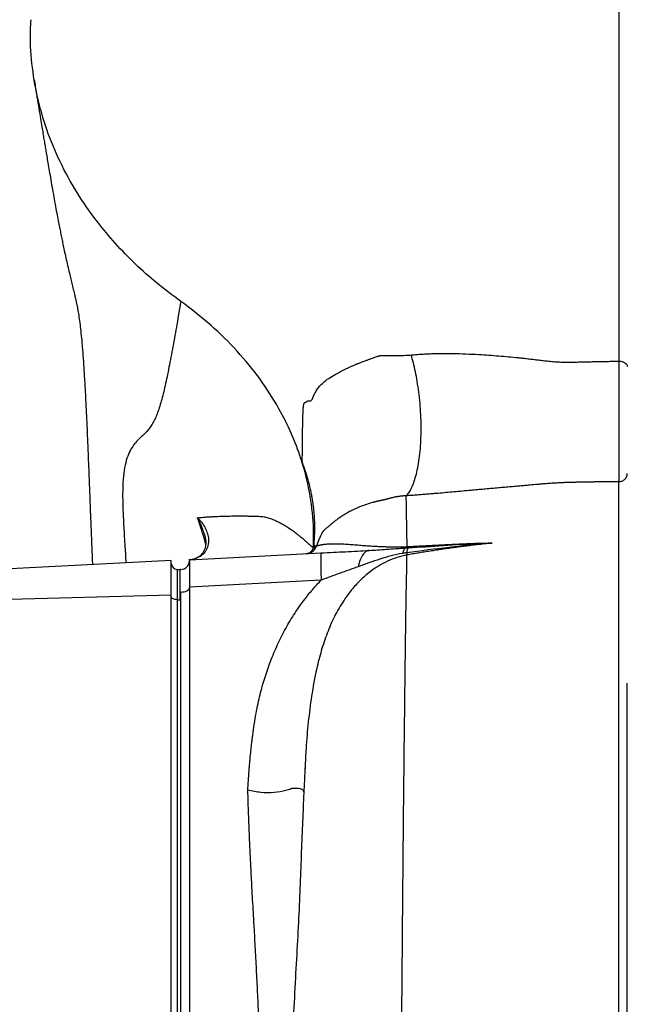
# Model space of a CAD drawing. Header units: millimetres. Extents: x 1108 to 5030, y 1860 to 4202.
# Tile 12 of 16: x 4030 to 4431, y 3139 to 3789. Entities that reach past the tile are written whole.
import ezdxf

# ---------------------------------------------------------------- set-up
doc = ezdxf.new("R2010")
doc.units = ezdxf.units.MM
doc.header["$LTSCALE"] = 2

msp = doc.modelspace()

# ---------------------------------------------------------------- linework, layer by layer
at = {"color": 7, "linetype": 'Continuous', "lineweight": 25}
for p, q in [((4223.92, 3440.47), (4223.92, 3446.7)), ((4223.72, 3441.95), (4223.7, 3441.21)), ((4223.72, 3441.95), (4223.7, 3441.28)), ((4141.92, 3432.29), (4228.88, 3436.85)), ((4129.92, 3431.94), (3945.92, 3422.29)), ((4129.92, 3408.96), (4129.92, 3431.94)), ((4142.05, 3432.3), (4141.64, 3432.26)), ((4141.92, 3432.29), (4141.92, 3414.32)), ((4133.92, 3425.98), (4133.92, 3405.98)), ((4133.92, 3425.98), (4135.92, 3425.98)), ((4136.32, 3425.98), (4135.92, 3425.98)), ((4228.88, 3418.87), (4141.92, 3414.32)), ((4141.92, 3414.32), (4141.92, 2919.95)), ((4129.92, 3408.96), (3945.92, 3404.14)), ((4129.92, 2924.96), (4129.92, 3408.96)), ((4135.92, 3405.98), (4135.92, 3411)), ((4136.32, 3411), (4135.92, 3411)), ((4136.32, 2916.95), (4136.32, 3411)), ((4133.92, 3405.98), (4133.92, 2921.98)), ((4133.92, 3405.98), (4135.92, 3405.98)), ((4218.28, 3295), (4218.26, 3294.59))]:
    msp.add_line(p, q, dxfattribs=at)
at = {"color": 7, "linetype": 'Continuous', "lineweight": 25, "flags": 128}
for points in [[(4136.32, 3411), (4137.42, 3411.06), (4138.47, 3411.22), (4139.44, 3411.48), (4140.28, 3411.82), (4140.98, 3412.25), (4141.5, 3412.73), (4141.82, 3413.26), (4141.92, 3413.8)], [(4133.92, 3405.98), (4133.14, 3406.02), (4132.39, 3406.13), (4131.7, 3406.32), (4131.1, 3406.56), (4130.6, 3406.87), (4130.23, 3407.21), (4130, 3407.59), (4129.92, 3407.98)]]:
    msp.add_lwpolyline(points, dxfattribs=at)
at = {"color": 7, "linetype": 'Continuous', "lineweight": 25}
for centre, radius, start, end in [((4133.92, 3429.98), 4, 180, 270), ((4136.32, 3431.58), 5.6, 270, 0)]:
    msp.add_arc(centre, radius, start, end, dxfattribs=at)
for points, knots in [([(4425.48, 3563.48), (4425.49, 3582.41), (4425.49, 3601.97), (4425.5, 3632.21), (4425.51, 3642.45), (4425.51, 3658.03), (4425.51, 3663.27), (4425.52, 3673.8), (4425.52, 3679.09), (4425.53, 3705.67), (4425.53, 3727.34), (4425.55, 3771.28), (4425.56, 3793.55), (4425.57, 3827.27), (4425.57, 3838.56), (4425.57, 3861.23), (4425.58, 3872.6), (4425.58, 3895.43), (4425.58, 3906.88), (4425.59, 3929.89), (4425.59, 3941.43), (4425.59, 3976.19), (4425.6, 3999.54), (4425.6, 4029.05), (4425.6, 4034.97), (4425.6, 4046.84), (4425.6, 4052.79), (4425.6, 4070.69), (4425.61, 4082.69), (4425.61, 4094.74)], [0, 0, 0, 0, 0.125, 0.125, 0.1875, 0.1875, 0.21875, 0.21875, 0.25, 0.25, 0.375, 0.375, 0.5, 0.5, 0.5625, 0.5625, 0.625, 0.625, 0.6875, 0.6875, 0.75, 0.75, 0.875, 0.875, 0.90625, 0.90625, 0.9375, 0.9375, 1, 1, 1, 1]), ([(4136.22, 3602.94), (4130.93, 3606.89), (4120.4, 3614.76), (4106.06, 3627.61), (4092.95, 3641.06), (4079.88, 3656.69), (4067.38, 3674.67), (4056.16, 3695.14), (4047.43, 3716.3), (4041.19, 3738.01), (4037.66, 3760.11), (4036.58, 3777.19), (4037.24, 3786.81), (4037.4, 3789)], [0, 0, 0, 0, 0.082738, 0.164714, 0.246073, 0.326948, 0.434207, 0.541049, 0.647689, 0.754329, 0.86117, 0.968429, 1, 1, 1, 1]), ([(4039.44, 3749.43), (4039.94, 3746.34), (4040.89, 3740.53), (4042.2, 3732.43), (4043.33, 3725.54), (4044.26, 3719.83), (4045.04, 3715.1), (4045.71, 3711.06), (4046.32, 3707.43), (4046.93, 3703.76), (4047.59, 3699.85), (4048.34, 3695.41), (4049.21, 3690.33), (4050.21, 3684.52), (4051.28, 3678.41), (4052.39, 3672.12), (4053.51, 3665.9), (4054.56, 3660.27), (4055.51, 3655.31), (4056.33, 3651.11), (4057.1, 3647.26), (4057.86, 3643.53), (4058.69, 3639.58), (4059.62, 3635.23), (4060.69, 3630.39), (4061.84, 3625.3), (4062.91, 3620.69), (4063.91, 3616.48), (4064.82, 3612.72), (4065.66, 3609.3), (4066.42, 3606.11), (4067.13, 3603.03), (4067.83, 3599.72), (4068.51, 3596.12), (4069.2, 3591.64), (4069.87, 3586.48), (4070.5, 3580.61), (4071.15, 3573.55), (4071.81, 3564.96), (4072.48, 3554.88), (4073.09, 3544.38), (4073.6, 3534.66), (4074.05, 3525.37), (4074.44, 3516.65), (4074.83, 3507.53), (4075.18, 3498.52), (4075.51, 3489.98), (4075.81, 3482.16), (4076.11, 3474.38), (4076.44, 3465.92), (4076.83, 3456.14), (4077.27, 3445.04), (4077.64, 3435.93), (4077.86, 3430.48), (4077.91, 3429.21)], [0, 0, 0, 0, 0.026625, 0.049901, 0.0698, 0.086291, 0.099697, 0.111034, 0.121799, 0.131756, 0.143222, 0.156219, 0.171456, 0.189056, 0.209042, 0.229359, 0.248624, 0.265928, 0.280902, 0.29312, 0.303886, 0.315017, 0.326561, 0.339635, 0.354547, 0.371424, 0.387487, 0.401629, 0.419048, 0.437792, 0.458964, 0.482611, 0.508724, 0.541012, 0.572644, 0.602578, 0.630801, 0.657373, 0.688426, 0.717973, 0.74654, 0.774252, 0.795021, 0.815985, 0.837422, 0.858925, 0.877719, 0.893972, 0.908733, 0.926041, 0.945825, 0.968014, 0.992546, 1, 1, 1, 1]), ([(4136.22, 3602.94), (4135.36, 3597.88), (4133.63, 3587.78), (4131.04, 3573.1), (4128.46, 3559.4), (4125.9, 3547.14), (4123.37, 3536.81), (4120.64, 3528.38), (4117.48, 3521.66), (4114.17, 3517.32), (4110.99, 3514.3), (4108.33, 3511.82), (4105.72, 3508.99), (4103.27, 3505.48), (4101.12, 3500.95), (4099.43, 3495.15), (4098.28, 3487.88), (4097.78, 3478.89), (4097.9, 3468.08), (4098.44, 3455.8), (4099.22, 3443.28), (4099.76, 3434.42), (4100.01, 3430.37)], [0, 0, 0, 0, 0.072607, 0.144759, 0.216026, 0.28604, 0.354634, 0.422276, 0.489609, 0.557259, 0.597156, 0.636961, 0.676443, 0.715409, 0.753743, 0.791452, 0.826598, 0.861685, 0.897104, 0.933012, 0.969371, 1, 1, 1, 1]), ([(4215.55, 3499.08), (4211.87, 3510.41), (4207, 3521.46), (4193.55, 3545.43), (4184.33, 3558.14), (4162.65, 3581.89), (4150.19, 3592.94), (4136.22, 3602.94)], [0.2997658, 0.2997658, 0.2997658, 0.2997658, 0.5, 0.5, 0.75, 0.75, 1, 1, 1, 1]), ([(4216.44, 3496.58), (4216.44, 3497.36), (4216.44, 3498.95), (4216.45, 3501.34), (4216.46, 3503.76), (4216.47, 3506.21), (4216.5, 3508.7), (4216.52, 3511.22), (4216.56, 3513.78), (4216.6, 3516.37), (4216.65, 3518.82), (4216.7, 3521.13), (4216.75, 3523.3), (4216.8, 3525.5), (4216.87, 3527.73), (4216.92, 3529.54), (4216.97, 3530.88), (4217.01, 3531.71), (4217.06, 3532.48), (4217.13, 3533.17), (4217.2, 3533.79), (4217.29, 3534.35), (4217.39, 3534.83), (4217.5, 3535.24), (4217.62, 3535.58), (4217.75, 3535.86), (4217.91, 3536.08), (4218.13, 3536.25), (4218.42, 3536.39), (4218.7, 3536.46), (4218.9, 3536.52), (4219.01, 3536.57), (4219.14, 3536.64), (4219.28, 3536.74), (4219.43, 3536.85), (4219.61, 3536.99), (4219.76, 3537.12), (4219.9, 3537.23), (4220.04, 3537.29), (4220.19, 3537.34), (4220.36, 3537.37), (4220.55, 3537.38), (4220.76, 3537.38), (4221.01, 3537.35), (4221.28, 3537.32), (4221.56, 3537.33), (4221.8, 3537.35), (4222.02, 3537.39), (4222.2, 3537.46), (4222.4, 3537.58), (4222.6, 3537.77), (4222.82, 3538.06), (4223, 3538.41), (4223.15, 3538.77), (4223.3, 3539.13), (4223.45, 3539.5), (4223.58, 3539.86), (4223.72, 3540.23), (4223.88, 3540.61), (4224.08, 3541.04), (4224.32, 3541.52), (4224.59, 3542.05), (4225.03, 3542.87), (4225.64, 3543.93), (4226.46, 3545.16), (4227.34, 3546.33), (4228.81, 3548.06), (4231.17, 3550.27), (4234.84, 3552.89), (4238.71, 3555.15), (4242.52, 3557.13), (4245.07, 3558.36), (4246.8, 3559.17), (4247.6, 3559.54), (4248.44, 3559.93), (4249.31, 3560.32), (4250.21, 3560.73), (4251.14, 3561.15), (4251.87, 3561.49), (4252.43, 3561.73), (4252.85, 3561.88), (4253.38, 3562.07), (4254.04, 3562.3), (4254.91, 3562.6), (4256.02, 3562.99), (4257.5, 3563.56), (4259.19, 3564.22), (4260.98, 3564.89), (4262.63, 3565.51), (4264.16, 3566.05), (4265.56, 3566.51), (4266.55, 3566.81), (4267.17, 3566.98), (4267.46, 3567.06), (4267.75, 3567.14), (4267.98, 3567.21), (4268.18, 3567.25), (4268.37, 3567.26), (4268.61, 3567.28), (4268.91, 3567.28), (4269.33, 3567.29), (4269.87, 3567.29), (4270.59, 3567.3), (4271.55, 3567.31), (4272.46, 3567.33), (4273.31, 3567.33), (4274.06, 3567.33), (4275.08, 3567.31), (4276.54, 3567.29), (4278.31, 3567.26), (4280.37, 3567.26), (4282.42, 3567.3), (4284.47, 3567.37), (4286.42, 3567.48), (4287.68, 3567.58), (4288.29, 3567.64)], [0, 0, 0, 0, 0.018278, 0.036891, 0.05584, 0.075127, 0.094753, 0.11472, 0.135027, 0.155677, 0.17667, 0.193745, 0.211118, 0.228791, 0.246762, 0.265034, 0.272382, 0.279325, 0.285868, 0.292018, 0.29778, 0.303164, 0.308179, 0.312836, 0.317151, 0.321143, 0.324835, 0.329393, 0.335107, 0.341998, 0.343715, 0.345753, 0.348117, 0.350805, 0.353821, 0.357165, 0.360837, 0.362961, 0.365234, 0.367666, 0.370262, 0.373026, 0.375964, 0.379076, 0.383078, 0.386756, 0.390117, 0.393165, 0.39591, 0.398362, 0.402481, 0.406763, 0.411239, 0.415224, 0.419196, 0.423155, 0.427103, 0.430657, 0.434887, 0.439796, 0.445386, 0.451658, 0.458613, 0.474452, 0.490132, 0.505667, 0.521074, 0.562298, 0.60677, 0.65475, 0.685672, 0.717453, 0.724231, 0.7312, 0.738361, 0.745715, 0.753264, 0.761008, 0.768949, 0.771306, 0.774535, 0.77864, 0.783623, 0.789487, 0.79827, 0.808736, 0.8229, 0.835916, 0.847778, 0.858486, 0.868038, 0.876434, 0.878331, 0.880224, 0.882114, 0.884001, 0.884779, 0.88588, 0.88731, 0.889071, 0.891166, 0.894637, 0.898387, 0.9038, 0.911243, 0.914064, 0.918348, 0.924095, 0.931303, 0.943207, 0.954169, 0.96646, 0.978192, 0.98937, 1, 1, 1, 1]), ([(4285.01, 3474.55), (4286.15, 3475.71), (4287.29, 3477.33), (4289.45, 3481.68), (4290.47, 3484.41), (4292.26, 3490.96), (4293.02, 3494.8), (4293.89, 3501.21), (4294.14, 3503.45), (4294.52, 3508.11), (4294.66, 3510.52), (4294.84, 3515.46), (4294.87, 3517.98), (4294.83, 3523.06), (4294.75, 3525.62), (4294.38, 3533.28), (4293.93, 3538.33), (4292.7, 3547.9), (4291.94, 3552.41), (4290.22, 3560.64), (4289.27, 3564.35), (4288.29, 3567.64)], [0, 0, 0, 0, 0.125, 0.125, 0.25, 0.25, 0.375, 0.375, 0.4375, 0.4375, 0.5, 0.5, 0.5625, 0.5625, 0.625, 0.625, 0.75, 0.75, 0.875, 0.875, 1, 1, 1, 1]), ([(4288.29, 3567.64), (4288.87, 3567.69), (4290.02, 3567.79), (4291.77, 3567.93), (4293.53, 3568.05), (4295.31, 3568.17), (4297.11, 3568.27), (4298.92, 3568.35), (4300.75, 3568.43), (4302.6, 3568.49), (4304.46, 3568.53), (4306.34, 3568.57), (4308.23, 3568.59), (4310.14, 3568.6), (4312.07, 3568.6), (4314.02, 3568.59), (4318.07, 3568.53), (4324.39, 3568.35), (4332.28, 3567.95), (4339.59, 3567.48), (4346.12, 3567.01), (4352.51, 3566.47), (4357.66, 3565.99), (4361.68, 3565.56), (4364.69, 3565.22), (4367.79, 3564.84), (4370.89, 3564.45), (4373.91, 3564.09), (4376.62, 3563.76), (4379, 3563.5), (4381.07, 3563.3), (4383.11, 3563.14), (4385.13, 3563.01), (4387.14, 3562.92), (4389.13, 3562.85), (4391.1, 3562.82), (4393.05, 3562.82), (4394.97, 3562.86), (4396.86, 3562.91), (4398.73, 3562.96), (4400.58, 3563), (4402.43, 3563.05), (4404.27, 3563.09), (4406.09, 3563.13), (4407.91, 3563.17), (4409.71, 3563.21), (4411.5, 3563.25), (4413.29, 3563.28), (4415.06, 3563.32), (4416.82, 3563.35), (4418.57, 3563.38), (4420.32, 3563.41), (4422.05, 3563.43), (4423.77, 3563.46), (4424.91, 3563.47), (4425.48, 3563.48)], [0, 0, 0, 0, 0.013161, 0.026402, 0.039724, 0.05313, 0.06662, 0.080197, 0.093862, 0.107617, 0.121463, 0.135402, 0.149436, 0.163565, 0.177792, 0.192117, 0.206543, 0.267286, 0.330831, 0.379276, 0.426669, 0.473027, 0.518365, 0.538496, 0.560353, 0.583941, 0.60584, 0.627739, 0.649638, 0.664675, 0.679564, 0.694308, 0.708914, 0.723384, 0.737724, 0.751938, 0.766031, 0.780008, 0.793586, 0.807085, 0.820504, 0.833842, 0.847101, 0.86028, 0.873379, 0.886399, 0.899339, 0.912199, 0.92498, 0.937681, 0.950303, 0.962846, 0.97531, 0.987694, 1, 1, 1, 1]), ([(4425.43, 3483.9), (4425.44, 3483.96), (4425.44, 3484.03), (4425.44, 3484.17), (4425.44, 3484.38), (4425.45, 3484.61), (4425.45, 3485.1), (4425.46, 3485.45), (4425.47, 3486.59), (4425.48, 3487.47), (4425.5, 3489.47), (4425.5, 3490.59), (4425.52, 3493.02), (4425.52, 3494.33), (4425.54, 3497.15), (4425.54, 3498.65), (4425.55, 3501.05), (4425.55, 3501.87), (4425.56, 3503.55), (4425.56, 3504.4), (4425.57, 3507.01), (4425.57, 3508.81), (4425.57, 3511.6), (4425.58, 3512.55), (4425.58, 3514.47), (4425.58, 3515.45), (4425.58, 3520.4), (4425.58, 3524.45), (4425.58, 3529.61), (4425.58, 3530.65), (4425.57, 3532.74), (4425.57, 3533.78), (4425.57, 3536.89), (4425.56, 3538.94), (4425.55, 3543), (4425.55, 3545.01), (4425.54, 3547.99), (4425.54, 3548.98), (4425.53, 3550.94), (4425.53, 3551.9), (4425.52, 3554.74), (4425.51, 3556.57), (4425.5, 3559.24), (4425.5, 3560.11), (4425.49, 3561.4), (4425.49, 3562.03), (4425.48, 3562.66), (4425.48, 3563.07), (4425.48, 3563.28), (4425.48, 3563.48)], [0, 0, 0, 0, 0.007813, 0.007813, 0.015625, 0.03125, 0.03125, 0.0625, 0.0625, 0.125, 0.125, 0.1875, 0.1875, 0.25, 0.25, 0.3125, 0.3125, 0.34375, 0.34375, 0.375, 0.375, 0.4375, 0.4375, 0.46875, 0.46875, 0.5, 0.5, 0.625, 0.625, 0.65625, 0.65625, 0.6875, 0.6875, 0.75, 0.75, 0.8125, 0.8125, 0.84375, 0.84375, 0.875, 0.875, 0.9375, 0.9375, 0.96875, 0.96875, 0.984375, 0.992188, 0.992188, 1, 1, 1, 1]), ([(4425.48, 3563.48), (4426.2, 3563.47), (4426.92, 3563.37), (4428.23, 3563), (4428.84, 3562.74), (4429.84, 3562.1), (4430.24, 3561.72), (4430.78, 3560.88), (4430.92, 3560.43), (4430.92, 3559.99)], [0, 0, 0, 0, 0.25, 0.25, 0.5, 0.5, 0.75, 0.75, 1, 1, 1, 1]), ([(4215.55, 3499.08), (4215.64, 3498.8), (4215.83, 3498.24), (4216.13, 3497.41), (4216.34, 3496.85), (4216.44, 3496.58)], [0, 0, 0, 0, 0.33404, 0.667347, 1, 1, 1, 1]), ([(4223.92, 3446.7), (4223.92, 3461.57), (4221.93, 3476.27), (4217.31, 3493.43), (4216.47, 3496.26), (4215.55, 3499.08)], [0, 0, 0, 0, 0.25, 0.25, 0.2997658, 0.2997658, 0.2997658, 0.2997658]), ([(4224.07, 3441.79), (4224.12, 3442.32), (4224.23, 3443.39), (4224.35, 3444.99), (4224.46, 3446.58), (4224.54, 3448.18), (4224.6, 3449.77), (4224.64, 3451.36), (4224.66, 3452.95), (4224.66, 3454.54), (4224.64, 3456.12), (4224.59, 3457.7), (4224.52, 3459.28), (4224.43, 3460.86), (4224.32, 3462.44), (4224.19, 3464.01), (4224.04, 3465.58), (4223.86, 3467.15), (4223.67, 3468.72), (4223.45, 3470.29), (4223.21, 3471.85), (4222.95, 3473.41), (4222.67, 3474.97), (4222.36, 3476.53), (4222.04, 3478.08), (4221.69, 3479.63), (4221.32, 3481.19), (4220.93, 3482.73), (4220.52, 3484.28), (4220.08, 3485.83), (4219.63, 3487.37), (4219.15, 3488.91), (4218.65, 3490.45), (4218.13, 3491.98), (4217.59, 3493.52), (4217.03, 3495.05), (4216.64, 3496.07), (4216.44, 3496.58)], [0, 0, 0, 0, 0.0289481, 0.0578381, 0.086673, 0.1154561, 0.1441906, 0.1728798, 0.2015269, 0.2301351, 0.2587078, 0.2872482, 0.3157596, 0.3442453, 0.3727087, 0.401153, 0.4295816, 0.4579979, 0.4864052, 0.5148068, 0.5432061, 0.5716064, 0.6000111, 0.6284235, 0.6568469, 0.6852848, 0.7137404, 0.7422171, 0.7707182, 0.7992469, 0.8278067, 0.8564008, 0.8850324, 0.913705, 0.9424216, 0.9711855, 1, 1, 1, 1]), ([(4425.43, 3483.9), (4426.16, 3483.91), (4426.88, 3484.06), (4428.21, 3484.62), (4428.82, 3485.02), (4429.83, 3486.02), (4430.24, 3486.62), (4430.78, 3487.92), (4430.92, 3488.62), (4430.92, 3489.32)], [0, 0, 0, 0, 0.25, 0.25, 0.5, 0.5, 0.75, 0.75, 1, 1, 1, 1]), ([(4425.43, 3483.9), (4424.43, 3483.89), (4422.41, 3483.87), (4419.37, 3483.84), (4416.31, 3483.8), (4413.22, 3483.76), (4410.11, 3483.72), (4406.98, 3483.67), (4403.83, 3483.62), (4400.66, 3483.56), (4397.47, 3483.49), (4394.82, 3483.44), (4392.71, 3483.39), (4391.14, 3483.34), (4389.55, 3483.28), (4387.92, 3483.21), (4386.27, 3483.13), (4384.6, 3483.04), (4382.89, 3482.94), (4381.16, 3482.84), (4379.4, 3482.72), (4377.62, 3482.59), (4376.02, 3482.46), (4373.99, 3482.29), (4370.89, 3482.03), (4367.06, 3481.69), (4363.24, 3481.34), (4360.15, 3481.06), (4356.8, 3480.76), (4353.1, 3480.44), (4348.94, 3480.07), (4344.77, 3479.69), (4340.56, 3479.31), (4336.32, 3478.93), (4332.06, 3478.55), (4327.32, 3478.11), (4322.16, 3477.64), (4316.65, 3477.14), (4311.31, 3476.67), (4306.68, 3476.26), (4302.7, 3475.93), (4299.27, 3475.65), (4295.79, 3475.37), (4292.25, 3475.09), (4288.64, 3474.82), (4286.23, 3474.64), (4285.01, 3474.55)], [0, 0, 0, 0, 0.021281, 0.042727, 0.064338, 0.086116, 0.108059, 0.130171, 0.15245, 0.174899, 0.197516, 0.220304, 0.231213, 0.242299, 0.253568, 0.265021, 0.276662, 0.288492, 0.300515, 0.312733, 0.325148, 0.337762, 0.350577, 0.358978, 0.380908, 0.416365, 0.440178, 0.462074, 0.482056, 0.511214, 0.540573, 0.570138, 0.599915, 0.629909, 0.660127, 0.690573, 0.730918, 0.770201, 0.808446, 0.845679, 0.870001, 0.894869, 0.920293, 0.946284, 0.97285, 1, 1, 1, 1]), ([(4425.43, 1987.76), (4425.44, 1992.43), (4425.44, 1997.09), (4425.44, 2003.94), (4425.44, 2005.36), (4425.44, 2008.33), (4425.44, 2009.88), (4425.44, 2013.1), (4425.44, 2014.78), (4425.44, 2018.25), (4425.44, 2020.04), (4425.44, 2025.58), (4425.44, 2029.47), (4425.44, 2037.61), (4425.44, 2041.85), (4425.44, 2055.12), (4425.44, 2064.68), (4425.44, 2085.33), (4425.44, 2096.42), (4425.44, 2114.17), (4425.44, 2120.28), (4425.44, 2129.74), (4425.44, 2132.94), (4425.44, 2139.44), (4425.44, 2142.73), (4425.43, 2159.36), (4425.43, 2173.28), (4425.43, 2202.33), (4425.44, 2217.45), (4425.44, 2248.93), (4425.44, 2265.28), (4425.44, 2299.21), (4425.44, 2316.79), (4425.44, 2339.57), (4425.44, 2344.17), (4425.44, 2353.42), (4425.44, 2358.08), (4425.44, 2372.11), (4425.44, 2381.56), (4425.44, 2410.18), (4425.44, 2429.63), (4425.44, 2469.29), (4425.43, 2489.49), (4425.43, 2530.65), (4425.43, 2551.61), (4425.44, 2583.65), (4425.44, 2594.43), (4425.44, 2616.18), (4425.44, 2627.07), (4425.43, 2659.79), (4425.43, 2681.67), (4425.43, 2725.56), (4425.43, 2747.57), (4425.43, 2791.71), (4425.43, 2813.85), (4425.43, 2847.16), (4425.43, 2858.28), (4425.43, 2874.99), (4425.43, 2880.55), (4425.43, 2891.63), (4425.43, 2897.15), (4425.43, 2924.68), (4425.43, 2946.43), (4425.43, 2989.35), (4425.43, 3010.51), (4425.43, 3052.24), (4425.43, 3072.82), (4425.43, 3098.17), (4425.43, 3103.22), (4425.43, 3113.28), (4425.43, 3118.3), (4425.43, 3133.23), (4425.43, 3143.03), (4425.43, 3162.32), (4425.43, 3171.81), (4425.43, 3190.46), (4425.43, 3199.63), (4425.43, 3217.64), (4425.43, 3226.49), (4425.43, 3243.96), (4425.43, 3252.57), (4425.43, 3269.54), (4425.43, 3277.88), (4425.43, 3294.23), (4425.43, 3302.24), (4425.43, 3312.03), (4425.43, 3313.98), (4425.43, 3317.85), (4425.43, 3319.76), (4425.43, 3325.47), (4425.43, 3329.22), (4425.43, 3340.28), (4425.43, 3347.42), (4425.43, 3361.22), (4425.43, 3367.87), (4425.43, 3380.65), (4425.43, 3386.79), (4425.43, 3398.54), (4425.43, 3404.15), (4425.43, 3412.14), (4425.43, 3414.73), (4425.43, 3419.75), (4425.43, 3422.18), (4425.43, 3426.86), (4425.43, 3429.11), (4425.43, 3433.44), (4425.43, 3435.53), (4425.43, 3441.57), (4425.43, 3445.31), (4425.43, 3452.29), (4425.43, 3455.54), (4425.43, 3461.67), (4425.43, 3464.55), (4425.43, 3470.14), (4425.43, 3472.85), (4425.43, 3478.32), (4425.43, 3481.09), (4425.43, 3483.9)], [0, 0, 0, 0, 0.03125, 0.03125, 0.039063, 0.039063, 0.046875, 0.046875, 0.054688, 0.054688, 0.0625, 0.0625, 0.078125, 0.078125, 0.09375, 0.09375, 0.125, 0.125, 0.15625, 0.15625, 0.171875, 0.171875, 0.179688, 0.179688, 0.1875, 0.1875, 0.21875, 0.21875, 0.25, 0.25, 0.28125, 0.28125, 0.3125, 0.3125, 0.320313, 0.320313, 0.328125, 0.328125, 0.34375, 0.34375, 0.375, 0.375, 0.40625, 0.40625, 0.4375, 0.4375, 0.453125, 0.453125, 0.46875, 0.46875, 0.5, 0.5, 0.53125, 0.53125, 0.5625, 0.5625, 0.578125, 0.578125, 0.585938, 0.585938, 0.59375, 0.59375, 0.625, 0.625, 0.65625, 0.65625, 0.6875, 0.6875, 0.695313, 0.695313, 0.703125, 0.703125, 0.71875, 0.71875, 0.734375, 0.734375, 0.75, 0.75, 0.765625, 0.765625, 0.78125, 0.78125, 0.796875, 0.796875, 0.8125, 0.8125, 0.816406, 0.816406, 0.820313, 0.820313, 0.828125, 0.828125, 0.84375, 0.84375, 0.859375, 0.859375, 0.875, 0.875, 0.890625, 0.890625, 0.898438, 0.898438, 0.90625, 0.90625, 0.914063, 0.914063, 0.921875, 0.921875, 0.9375, 0.9375, 0.953125, 0.953125, 0.96875, 0.96875, 0.984375, 0.984375, 1, 1, 1, 1]), ([(4285.01, 3474.55), (4284.84, 3474.55), (4284.48, 3474.54), (4283.93, 3474.52), (4283.36, 3474.49), (4282.77, 3474.44), (4282.17, 3474.39), (4281.55, 3474.33), (4280.91, 3474.25), (4280.25, 3474.16), (4279.57, 3474.06), (4278.88, 3473.94), (4278.17, 3473.81), (4277.43, 3473.66), (4276.69, 3473.5), (4276.02, 3473.35), (4275.44, 3473.21), (4274.97, 3473.09), (4274.53, 3472.98), (4274.12, 3472.87), (4273.74, 3472.77), (4273.39, 3472.68), (4273.07, 3472.59), (4272.78, 3472.51), (4272.51, 3472.43), (4272.28, 3472.37), (4272.07, 3472.31), (4271.9, 3472.26), (4271.75, 3472.21), (4271.64, 3472.18), (4271.55, 3472.15), (4271.49, 3472.14), (4271.44, 3472.12), (4271.4, 3472.11), (4271.34, 3472.1), (4271.28, 3472.09), (4271.22, 3472.07), (4271.16, 3472.06), (4271.1, 3472.05), (4271.04, 3472.03), (4270.97, 3472.02), (4270.91, 3472.01), (4270.85, 3471.99), (4270.78, 3471.98), (4270.72, 3471.97), (4270.66, 3471.95), (4270.59, 3471.94), (4270.53, 3471.92), (4270.46, 3471.91), (4270.39, 3471.9), (4270.33, 3471.88), (4270.26, 3471.87), (4270.19, 3471.85), (4270.12, 3471.84), (4270.05, 3471.82), (4269.99, 3471.81), (4269.92, 3471.79), (4269.85, 3471.78), (4269.78, 3471.76), (4269.7, 3471.75), (4269.63, 3471.73), (4269.56, 3471.72), (4269.49, 3471.7), (4269.41, 3471.69), (4269.34, 3471.67), (4269.27, 3471.65), (4269.19, 3471.64), (4269.12, 3471.62), (4269.04, 3471.61), (4268.97, 3471.59), (4268.89, 3471.57), (4268.81, 3471.56), (4268.74, 3471.54), (4268.66, 3471.52), (4268.58, 3471.51), (4268.5, 3471.49), (4268.42, 3471.47), (4268.34, 3471.45), (4268.26, 3471.44), (4268.18, 3471.42), (4268.1, 3471.4), (4268.02, 3471.38), (4267.94, 3471.37), (4267.85, 3471.35), (4267.77, 3471.33), (4267.69, 3471.31), (4267.6, 3471.29), (4267.52, 3471.27), (4267.43, 3471.25), (4267.35, 3471.24), (4267.26, 3471.22), (4267.18, 3471.2), (4267.09, 3471.18), (4267, 3471.16), (4266.91, 3471.14), (4266.83, 3471.12), (4266.74, 3471.1), (4266.65, 3471.08), (4266.56, 3471.06), (4266.47, 3471.04), (4266.38, 3471.02), (4266.29, 3470.99), (4266.2, 3470.97), (4266.1, 3470.95), (4266.01, 3470.93), (4265.92, 3470.91), (4265.83, 3470.89), (4265.73, 3470.86), (4265.64, 3470.84), (4265.54, 3470.82), (4265.45, 3470.8), (4265.35, 3470.77), (4265.26, 3470.75), (4265.16, 3470.73), (4265.06, 3470.7), (4264.97, 3470.68), (4264.87, 3470.65), (4264.77, 3470.63), (4264.67, 3470.61), (4264.57, 3470.58), (4264.47, 3470.56), (4264.37, 3470.53), (4264.27, 3470.51), (4264.17, 3470.48), (4264.07, 3470.45), (4263.97, 3470.43), (4263.86, 3470.4), (4263.76, 3470.38), (4263.66, 3470.35), (4263.55, 3470.32), (4263.45, 3470.29), (4263.34, 3470.27), (4263.24, 3470.24), (4263.13, 3470.21), (4263.03, 3470.18), (4261.58, 3469.79), (4258.87, 3468.97), (4255.1, 3467.6), (4251.61, 3466.1), (4248.4, 3464.54), (4245.48, 3462.93), (4242.85, 3461.33), (4240.49, 3459.75), (4238.41, 3458.23), (4236.79, 3456.95), (4235.52, 3455.91), (4234.53, 3455.08), (4233.62, 3454.29), (4232.79, 3453.56), (4232.04, 3452.89), (4231.34, 3452.27), (4230.87, 3451.87), (4230.57, 3451.6), (4230.42, 3451.45), (4230.28, 3451.3), (4230.14, 3451.13), (4230.01, 3450.96), (4229.88, 3450.79), (4229.76, 3450.6), (4229.59, 3450.33), (4229.34, 3449.87), (4228.98, 3449.15), (4228.66, 3448.46), (4228.4, 3447.9), (4228.25, 3447.56), (4228.11, 3447.25), (4227.98, 3446.97), (4227.86, 3446.72), (4227.76, 3446.51), (4227.67, 3446.32), (4227.58, 3446.14), (4227.49, 3445.95), (4227.41, 3445.76), (4227.32, 3445.57), (4227.24, 3445.37), (4227.16, 3445.18), (4227.08, 3444.99), (4227, 3444.79), (4226.9, 3444.54), (4226.79, 3444.24), (4226.67, 3443.91), (4226.56, 3443.61), (4226.47, 3443.35), (4226.39, 3443.13), (4226.32, 3442.95), (4226.24, 3442.72), (4226.14, 3442.45), (4226.02, 3442.16), (4225.92, 3441.9), (4225.82, 3441.69), (4225.75, 3441.55), (4225.72, 3441.49), (4225.71, 3441.47)], [0, 0, 0, 0, 0.00538, 0.010856, 0.016437, 0.022129, 0.027938, 0.033871, 0.039935, 0.046135, 0.052476, 0.058965, 0.065606, 0.072404, 0.079364, 0.086489, 0.091109, 0.095469, 0.099568, 0.103403, 0.106972, 0.110273, 0.113304, 0.116063, 0.11855, 0.120762, 0.122699, 0.124359, 0.125742, 0.126847, 0.127673, 0.128221, 0.128491, 0.129095, 0.129706, 0.130324, 0.130948, 0.131578, 0.132216, 0.132859, 0.13351, 0.134167, 0.13483, 0.135501, 0.136178, 0.136861, 0.137552, 0.138249, 0.138953, 0.139663, 0.140381, 0.141105, 0.141836, 0.142573, 0.143318, 0.144069, 0.144827, 0.145592, 0.146364, 0.147143, 0.147929, 0.148721, 0.14952, 0.150327, 0.15114, 0.15196, 0.152787, 0.153621, 0.154462, 0.155311, 0.156166, 0.157028, 0.157897, 0.158773, 0.159656, 0.160546, 0.161443, 0.162347, 0.163259, 0.164177, 0.165103, 0.166035, 0.166975, 0.167922, 0.168876, 0.169837, 0.170805, 0.17178, 0.172763, 0.173753, 0.174749, 0.175753, 0.176765, 0.177783, 0.178809, 0.179842, 0.180882, 0.181929, 0.182984, 0.184046, 0.185115, 0.186191, 0.187275, 0.188366, 0.189464, 0.19057, 0.191683, 0.192803, 0.193931, 0.195065, 0.196208, 0.197357, 0.198514, 0.199679, 0.20085, 0.202029, 0.203216, 0.20441, 0.205611, 0.20682, 0.208036, 0.20926, 0.210491, 0.211729, 0.212975, 0.214228, 0.215489, 0.216758, 0.218034, 0.219317, 0.220608, 0.221906, 0.223212, 0.224526, 0.225847, 0.227175, 0.278813, 0.329661, 0.379545, 0.428328, 0.475907, 0.522212, 0.567201, 0.610846, 0.653135, 0.68011, 0.70682, 0.733279, 0.759503, 0.785507, 0.811311, 0.836936, 0.843424, 0.849406, 0.854889, 0.859883, 0.864399, 0.868453, 0.872067, 0.875269, 0.881823, 0.890372, 0.900987, 0.905171, 0.909101, 0.912785, 0.916235, 0.919462, 0.922484, 0.925318, 0.928393, 0.931353, 0.934202, 0.936943, 0.939578, 0.942111, 0.944548, 0.946892, 0.949148, 0.953386, 0.957223, 0.960664, 0.963711, 0.966368, 0.96864, 0.970532, 0.975541, 0.980701, 0.986075, 0.991719, 0.99768, 1, 1, 1, 1]), ([(4285.54, 3441), (4285.55, 3450.86), (4285.25, 3460.89), (4285.06, 3471.59), (4285.01, 3474.55)], [0.84918939, 0.84918939, 0.84918939, 0.84918939, 0.89727056, 0.91528082, 0.91528082, 0.91528082, 0.91528082]), ([(4147.31, 3460.11), (4147.34, 3460.1), (4147.37, 3460.06), (4147.43, 3460), (4147.46, 3459.97), (4147.56, 3459.87), (4147.62, 3459.81), (4147.81, 3459.61), (4147.94, 3459.48), (4148.31, 3459.07), (4148.55, 3458.8), (4149.25, 3457.98), (4149.7, 3457.43), (4150.96, 3455.73), (4151.7, 3454.55), (4152.94, 3452.14), (4153.45, 3450.9), (4154.01, 3449), (4154.17, 3448.36), (4154.4, 3447.06), (4154.48, 3446.4), (4154.59, 3444.41), (4154.49, 3443.07), (4153.99, 3441.05), (4153.76, 3440.37), (4153.17, 3439.04), (4152.81, 3438.39), (4151.9, 3437.1), (4151.36, 3436.47), (4150.07, 3435.28), (4149.32, 3434.73), (4147.57, 3433.72), (4146.57, 3433.29), (4144.94, 3432.79), (4144.37, 3432.65), (4143.18, 3432.43), (4142.56, 3432.35), (4141.92, 3432.3)], [0, 0, 0, 0, 0.003906, 0.003906, 0.007812, 0.007812, 0.015625, 0.015625, 0.03125, 0.03125, 0.0625, 0.0625, 0.125, 0.125, 0.25, 0.25, 0.375, 0.375, 0.4375, 0.4375, 0.5, 0.5, 0.625, 0.625, 0.6875, 0.6875, 0.75, 0.75, 0.8125, 0.8125, 0.875, 0.875, 0.9375, 0.9375, 0.96875, 0.96875, 1, 1, 1, 1]), ([(4147.3, 3460.14), (4147.93, 3460.19), (4149.16, 3460.29), (4150.9, 3460.43), (4152.9, 3460.58), (4155.17, 3460.73), (4158.63, 3460.94), (4162.97, 3461.12), (4168.26, 3461.26), (4173.64, 3461.31), (4178.2, 3461.28), (4181.88, 3461.22), (4184.45, 3461.15), (4186.71, 3461.09), (4188.56, 3461.03), (4190.16, 3460.9), (4191.64, 3460.64), (4193.11, 3460.3), (4194.62, 3459.86), (4196.63, 3459.17), (4199.18, 3458.1), (4202.14, 3456.61), (4205.08, 3454.91), (4207.8, 3453.17), (4210.47, 3451.31), (4212.71, 3449.63), (4215, 3447.79), (4217.09, 3446.05), (4218.94, 3444.43), (4220.41, 3443.09), (4221.57, 3442.06), (4222.33, 3441.4), (4222.78, 3441.03), (4223.05, 3440.83), (4223.29, 3440.68), (4223.49, 3440.57), (4223.59, 3440.54), (4223.64, 3440.52)], [0, 0, 0, 0, 0.022452, 0.043145, 0.062059, 0.093432, 0.123978, 0.185738, 0.247747, 0.30967, 0.371881, 0.402927, 0.43402, 0.458209, 0.478953, 0.496215, 0.511249, 0.526697, 0.542565, 0.55886, 0.589351, 0.621991, 0.652421, 0.685375, 0.714775, 0.748781, 0.77263, 0.811983, 0.84749, 0.874876, 0.907442, 0.93749, 0.949754, 0.962135, 0.974634, 0.987255, 1, 1, 1, 1]), ([(4151.67, 3449.63), (4151.88, 3448.97), (4152.44, 3447.25), (4152.73, 3444.71), (4152.7, 3442.38), (4152.33, 3440.27), (4151.81, 3438.7), (4150.77, 3436.82), (4149.41, 3435.24), (4148.01, 3434.2), (4146.93, 3433.56), (4146.05, 3433.26), (4145.83, 3433.19)], [0, 0, 0, 0, 0.081781, 0.214441, 0.346262, 0.438146, 0.562212, 0.683466, 0.8186, 0.904973, 0.975405, 1, 1, 1, 1]), ([(4223.7, 3441.23), (4223.62, 3440.63), (4223.46, 3439.39), (4222.36, 3437.77), (4220.77, 3436.62), (4219.53, 3436.42), (4218.93, 3436.33)], [0, 0, 0, 0, 0.2407466, 0.4989284, 0.7576988, 1, 1, 1, 1]), ([(4219.35, 3436.35), (4219.99, 3436.38), (4220.65, 3436.52), (4221.94, 3437.02), (4222.56, 3437.38), (4223.65, 3438.3), (4224.11, 3438.85), (4224.81, 3440.04), (4225.05, 3440.68), (4225.19, 3441.3)], [0, 0, 0, 0, 0.25, 0.25, 0.5, 0.5, 0.75, 0.75, 1, 1, 1, 1]), ([(4219.49, 3436.36), (4220.16, 3436.39), (4220.86, 3436.53), (4222.21, 3437.04), (4222.86, 3437.42), (4224.01, 3438.36), (4224.51, 3438.93), (4225.27, 3440.16), (4225.54, 3440.82), (4225.71, 3441.48)], [0, 0, 0, 0, 0.25, 0.25, 0.5, 0.5, 0.75, 0.75, 1, 1, 1, 1]), ([(4223.7, 3441.28), (4223.7, 3441.25), (4223.7, 3441.2), (4223.71, 3441.13), (4223.75, 3441.06), (4223.79, 3441.01), (4223.85, 3440.98), (4223.9, 3440.97), (4223.92, 3440.96)], [0, 0, 0, 0, 0.189074, 0.3691674, 0.5403002, 0.7024827, 0.8557173, 1, 1, 1, 1]), ([(4223.92, 3440.47), (4223.94, 3440.55), (4223.97, 3440.71), (4223.99, 3440.88), (4224, 3440.96)], [0, 0, 0, 0, 0.499308, 1, 1, 1, 1]), ([(4224, 3440.96), (4224.02, 3440.97), (4224.08, 3440.97), (4224.19, 3441), (4224.32, 3441.03), (4224.48, 3441.08), (4224.68, 3441.14), (4224.91, 3441.21), (4225.09, 3441.27), (4225.19, 3441.3)], [0, 0, 0, 0, 0.112313, 0.234667, 0.367133, 0.509797, 0.662755, 0.826116, 1, 1, 1, 1]), ([(4225.19, 3441.3), (4225.16, 3441.32), (4225.1, 3441.37), (4224.97, 3441.48), (4224.8, 3441.61), (4224.6, 3441.73), (4224.41, 3441.8), (4224.23, 3441.83), (4224.13, 3441.8), (4224.08, 3441.79)], [0, 0, 0, 0, 0.0679605, 0.1363113, 0.301685, 0.4707596, 0.6435124, 0.8199278, 1, 1, 1, 1]), ([(4225.2, 3441.31), (4225.22, 3441.32), (4225.26, 3441.33), (4225.32, 3441.36), (4225.39, 3441.39), (4225.47, 3441.42), (4225.58, 3441.45), (4225.67, 3441.47), (4225.71, 3441.48)], [0, 0, 0, 0, 0.129441, 0.250123, 0.37779, 0.500007, 0.765795, 1, 1, 1, 1]), ([(4225.7, 3441.47), (4225.8, 3441.5), (4226, 3441.56), (4226.32, 3441.65), (4226.67, 3441.75), (4227.03, 3441.84), (4227.41, 3441.93), (4227.82, 3442.03), (4228.25, 3442.12), (4228.69, 3442.21), (4229.16, 3442.29), (4229.64, 3442.38), (4230.14, 3442.46), (4230.66, 3442.54), (4231.19, 3442.61), (4231.99, 3442.7), (4233.12, 3442.81), (4234.62, 3442.92), (4236.28, 3442.97), (4238.04, 3442.98), (4239.85, 3442.95), (4241.74, 3442.88), (4243.73, 3442.78), (4245.89, 3442.65), (4247.97, 3442.5), (4250, 3442.35), (4251.99, 3442.19), (4254.02, 3442.03), (4256.37, 3441.84), (4259.11, 3441.63), (4262.31, 3441.41), (4265.65, 3441.22), (4268.39, 3441.1), (4270.32, 3441.03), (4271.35, 3441), (4272.38, 3440.98), (4273.42, 3440.95), (4274.47, 3440.93), (4275.53, 3440.92), (4276.61, 3440.91), (4277.69, 3440.9), (4278.78, 3440.9), (4279.88, 3440.91), (4280.99, 3440.92), (4282.11, 3440.93), (4283.24, 3440.95), (4284.38, 3440.97), (4285.15, 3440.99), (4285.54, 3441)], [0, 0, 0, 0, 0.018725, 0.037368, 0.055927, 0.074402, 0.09279, 0.111089, 0.129296, 0.147411, 0.165428, 0.183347, 0.201164, 0.218877, 0.236482, 0.253976, 0.295906, 0.338092, 0.380502, 0.427378, 0.469433, 0.506623, 0.551931, 0.593901, 0.632545, 0.666062, 0.698051, 0.728534, 0.757532, 0.797078, 0.833644, 0.8673, 0.898126, 0.906296, 0.914243, 0.921972, 0.929486, 0.936791, 0.943892, 0.950795, 0.957509, 0.964041, 0.9704, 0.976596, 0.982641, 0.988547, 0.994329, 1, 1, 1, 1]), ([(4260.55, 3438.51), (4262.4, 3438.61), (4264.27, 3438.73), (4268.05, 3438.99), (4269.98, 3439.14), (4273.92, 3439.42), (4275.93, 3439.57), (4279.05, 3439.78), (4280.11, 3439.85), (4281.72, 3439.95), (4282.27, 3439.98), (4283.37, 3440.05), (4283.93, 3440.08), (4284.48, 3440.12)], [0, 0, 0, 0, 0.25, 0.25, 0.5, 0.5, 0.75, 0.75, 0.875, 0.875, 0.9375, 0.9375, 1, 1, 1, 1]), ([(4341.71, 3443.39), (4340.53, 3443.32), (4339.35, 3443.23), (4336.99, 3443.04), (4335.81, 3442.93), (4333.45, 3442.7), (4332.26, 3442.58), (4329.9, 3442.34), (4328.72, 3442.22), (4322.82, 3441.6), (4318.09, 3441.07), (4303.94, 3439.42), (4294.51, 3438.22), (4285.1, 3436.94)], [0, 0, 0, 0, 0.0625, 0.0625, 0.125, 0.125, 0.1875, 0.1875, 0.25, 0.25, 0.5, 0.5, 1, 1, 1, 1]), ([(4331.63, 3442.24), (4330.34, 3442.08), (4327.76, 3441.78), (4323.89, 3441.3), (4320.03, 3440.8), (4316.17, 3440.28), (4312.32, 3439.75), (4308.47, 3439.19), (4304.63, 3438.62), (4300.79, 3438.04), (4296.96, 3437.43), (4293.14, 3436.81), (4289.32, 3436.16), (4286.78, 3435.72), (4285.51, 3435.5)], [0, 0, 0, 0, 0.0836476, 0.1672318, 0.2507544, 0.3342174, 0.4176227, 0.5009723, 0.5842679, 0.6675114, 0.7507047, 0.8338494, 0.9169473, 1, 1, 1, 1]), ([(4285.54, 3441), (4286.35, 3441.04), (4287.96, 3441.13), (4290.39, 3441.25), (4292.81, 3441.38), (4295.24, 3441.5), (4297.67, 3441.63), (4300.1, 3441.75), (4302.53, 3441.88), (4304.96, 3442.01), (4307.39, 3442.13), (4309.82, 3442.26), (4312.26, 3442.39), (4314.71, 3442.52), (4317.39, 3442.66), (4320.47, 3442.8), (4324.14, 3442.97), (4328.39, 3443.14), (4331.42, 3443.25), (4333.04, 3443.31)], [0, 0, 0, 0, 0.052047, 0.103974, 0.155782, 0.207475, 0.259055, 0.310526, 0.361891, 0.413153, 0.464315, 0.51538, 0.566352, 0.617234, 0.669454, 0.733845, 0.810403, 0.899123, 1, 1, 1, 1]), ([(4333.04, 3443.31), (4333.47, 3443.31), (4334.33, 3443.31), (4335.87, 3443.32), (4337.65, 3443.33), (4339.68, 3443.35), (4341.04, 3443.36), (4341.71, 3443.36)], [0, 0, 0, 0, 0.150323, 0.300011, 0.533614, 0.766943, 1, 1, 1, 1]), ([(4228.88, 3436.85), (4228.78, 3436.85), (4228.71, 3436.43), (4228.61, 3434.8), (4228.59, 3433.59), (4228.59, 3430.45), (4228.61, 3428.53), (4228.71, 3424.09), (4228.78, 3421.59), (4228.88, 3418.87)], [0, 0, 0, 0, 0.25, 0.25, 0.5, 0.5, 0.75, 0.75, 1, 1, 1, 1]), ([(4228.88, 3436.85), (4234.3, 3437.13), (4239.64, 3437.41), (4250.2, 3437.97), (4255.41, 3438.24), (4260.55, 3438.51)], [0, 0, 0, 0, 0.5, 0.5, 1, 1, 1, 1]), ([(4260.55, 3438.51), (4259.82, 3438.47), (4259.11, 3438.21), (4257.72, 3437.23), (4257.06, 3436.51), (4255.81, 3434.67), (4255.22, 3433.54), (4254.14, 3430.9), (4253.65, 3429.39), (4253.21, 3427.73)], [0, 0, 0, 0, 0.25, 0.25, 0.5, 0.5, 0.75, 0.75, 1, 1, 1, 1]), ([(4282.5, 3436.52), (4279.99, 3436.08), (4277.5, 3435.53), (4272.56, 3434.26), (4270.11, 3433.54), (4262.82, 3431.2), (4258.03, 3429.42), (4253.21, 3427.73)], [0, 0, 0, 0, 0.25, 0.25, 0.5, 0.5, 1, 1, 1, 1]), ([(4270.86, 2002.48), (4271.06, 2008.31), (4271.45, 2020.02), (4272.04, 2047.17), (4272.59, 2078.51), (4273.09, 2112.84), (4273.56, 2148.4), (4274.04, 2190.91), (4274.67, 2241.02), (4275.3, 2299.12), (4275.89, 2357.23), (4276.44, 2413.93), (4276.94, 2468.17), (4277.49, 2528.45), (4278.02, 2594.57), (4278.6, 2666), (4279.13, 2733.18), (4279.62, 2795.41), (4280.07, 2852.37), (4280.57, 2912.54), (4280.98, 2975.81), (4281.45, 3040.37), (4281.87, 3098.08), (4282.27, 3149.12), (4282.64, 3193.97), (4283.02, 3239.2), (4283.47, 3283.54), (4283.93, 3326.72), (4284.36, 3362.67), (4284.76, 3391.77), (4285.09, 3414.68), (4285.42, 3428.16), (4285.5, 3434.46), (4285.51, 3435.5)], [0, 0, 0, 0, 0.0332883, 0.0667428, 0.1003123, 0.1267401, 0.1531891, 0.1796486, 0.2118915, 0.244265, 0.2767296, 0.3022863, 0.3278764, 0.3535065, 0.3845817, 0.4158281, 0.4471739, 0.4718362, 0.496503, 0.5211671, 0.5506714, 0.5803668, 0.610294, 0.6340015, 0.6579015, 0.6820217, 0.7107122, 0.7395486, 0.7683657, 0.790948, 0.8134874, 0.8360529, 0.8406638, 0.8406638, 0.8406638, 0.8406638]), ([(4253.21, 3427.73), (4249.13, 3426.29), (4245.06, 3424.82), (4238.97, 3422.6), (4236.95, 3421.85), (4233.92, 3420.74), (4232.91, 3420.37), (4230.89, 3419.62), (4229.88, 3419.25), (4228.88, 3418.87)], [0, 0, 0, 0, 0.5, 0.5, 0.75, 0.75, 0.875, 0.875, 1, 1, 1, 1]), ([(4180.49, 3280.32), (4180.55, 3281.42), (4180.67, 3283.61), (4180.87, 3286.88), (4181.08, 3290.09), (4181.32, 3293.27), (4181.57, 3296.4), (4181.83, 3299.48), (4182.12, 3302.52), (4182.42, 3305.51), (4182.74, 3308.46), (4183.07, 3311.36), (4183.42, 3314.21), (4183.79, 3317.02), (4184.39, 3321.41), (4185.28, 3327.15), (4186.52, 3334.05), (4187.84, 3340.26), (4189.27, 3345.99), (4190.79, 3351.45), (4192.48, 3356.85), (4195.04, 3364.27), (4198.72, 3373.52), (4203.9, 3384.33), (4209.7, 3394.49), (4214.57, 3401.71), (4218, 3406.3), (4219.73, 3408.52), (4221.49, 3410.69), (4223.29, 3412.81), (4225.12, 3414.88), (4226.97, 3416.9), (4228.24, 3418.22), (4228.88, 3418.88)], [0, 0, 0, 0, 0.022605, 0.044902, 0.066892, 0.088576, 0.109954, 0.131028, 0.151798, 0.172264, 0.192427, 0.212289, 0.231849, 0.251109, 0.270071, 0.321999, 0.369446, 0.412441, 0.450718, 0.488808, 0.526737, 0.564533, 0.646317, 0.725245, 0.801648, 0.875895, 0.894125, 0.912176, 0.930055, 0.94777, 0.965327, 0.982735, 1, 1, 1, 1]), ([(4430.92, 1981.47), (4430.92, 1983.19), (4430.92, 1985.01), (4430.92, 1988.94), (4430.92, 1991.07), (4430.92, 1997.92), (4430.92, 2003.08), (4430.92, 2014.49), (4430.92, 2020.75), (4430.92, 2034.32), (4430.92, 2041.63), (4430.92, 2065.15), (4430.92, 2082.92), (4430.92, 2112.81), (4430.92, 2123.32), (4430.92, 2145.41), (4430.92, 2156.93), (4430.92, 2192.77), (4430.92, 2218.44), (4430.92, 2259.55), (4430.92, 2273.69), (4430.92, 2302.87), (4430.92, 2317.93), (4430.92, 2348.8), (4430.92, 2364.54), (4430.92, 2396.55), (4430.92, 2412.84), (4430.92, 2462.59), (4430.92, 2496.87), (4430.92, 2550.22), (4430.92, 2568.32), (4430.92, 2604.66), (4430.92, 2622.92), (4430.92, 2677.99), (4430.92, 2715.09), (4430.92, 2771.3), (4430.92, 2790.21), (4430.92, 2827.96), (4430.92, 2846.77), (4430.92, 2884.06), (4430.92, 2902.55), (4430.92, 2939.36), (4430.92, 2957.65), (4430.92, 2993.94), (4430.92, 3011.97), (4430.92, 3047.75), (4430.92, 3065.39), (4430.92, 3117.15), (4430.92, 3150.21), (4430.92, 3197.68), (4430.92, 3213.16), (4430.92, 3235.81), (4430.92, 3243.24), (4430.92, 3257.93), (4430.92, 3265.22), (4430.92, 3286.55), (4430.92, 3300.21), (4430.92, 3326.42), (4430.92, 3338.95), (4430.92, 3350.88)], [0.1948361, 0.1948361, 0.1948361, 0.1948361, 0.2074168, 0.2074168, 0.2199975, 0.2199975, 0.2451588, 0.2451588, 0.2703202, 0.2703202, 0.2954816, 0.2954816, 0.3458043, 0.3458043, 0.3709657, 0.3709657, 0.3961271, 0.3961271, 0.4464498, 0.4464498, 0.4716112, 0.4716112, 0.4967726, 0.4967726, 0.5219339, 0.5219339, 0.5470953, 0.5470953, 0.597418, 0.597418, 0.6225794, 0.6225794, 0.6477408, 0.6477408, 0.6980635, 0.6980635, 0.7232249, 0.7232249, 0.7483863, 0.7483863, 0.7735477, 0.7735477, 0.798709, 0.798709, 0.8238704, 0.8238704, 0.8490318, 0.8490318, 0.8993545, 0.8993545, 0.9245159, 0.9245159, 0.9370966, 0.9370966, 0.9496773, 0.9496773, 0.9748386, 0.9748386, 1, 1, 1, 1]), ([(4218.19, 3295.01), (4218.03, 3291.64), (4217.61, 3282.67), (4216.89, 3266.63), (4216.04, 3246.98), (4215.28, 3226.35), (4214.48, 3204.66), (4213.28, 3180.97), (4211.83, 3155.97), (4210.52, 3130.61), (4209.19, 3104.19), (4207.8, 3076.64), (4206.42, 3048.24), (4205.01, 3018.92), (4203.67, 2990.82), (4202.46, 2964.81), (4201.4, 2941.67), (4200.39, 2919.77), (4199.4, 2899.18), (4198.4, 2879.38), (4197.43, 2860.56), (4196.53, 2842.85), (4195.73, 2827), (4194.99, 2812.24), (4194.16, 2795.94), (4193.19, 2776.95), (4192.06, 2754.87), (4190.91, 2732.43), (4189.75, 2709.85), (4188.59, 2687.35), (4187.35, 2663.81), (4186.04, 2639.1), (4184.65, 2613.1), (4183.19, 2586.21), (4181.69, 2559.37), (4180.21, 2533.58), (4178.7, 2507.56), (4177.17, 2482.02), (4175.85, 2460.51), (4175.03, 2447.73), (4174.74, 2443.13)], [0, 0, 0, 0, 0.016875, 0.045023, 0.07428, 0.104478, 0.135017, 0.165719, 0.196769, 0.228233, 0.260054, 0.292257, 0.324852, 0.357778, 0.391058, 0.417699, 0.442996, 0.466647, 0.488561, 0.508802, 0.529562, 0.548301, 0.564998, 0.579843, 0.595113, 0.616726, 0.640188, 0.665497, 0.6885, 0.712802, 0.738454, 0.765573, 0.794217, 0.82417, 0.8553, 0.887802, 0.918076, 0.949395, 0.981799, 1, 1, 1, 1]), ([(4180.49, 3280.32), (4183.39, 3279.74), (4189.35, 3278.57), (4198.03, 3278.59), (4203.92, 3279.58), (4207.35, 3280.59), (4208.73, 3281.14), (4209.84, 3281.48), (4211.2, 3281.65), (4213.01, 3281.61), (4214.75, 3281.3), (4215.97, 3280.99), (4216.67, 3280.5), (4217.02, 3280.05), (4217.11, 3279.59), (4217.12, 3279.52)], [0, 0, 0, 0, 0.1564398, 0.3222275, 0.4938346, 0.5372069, 0.5787834, 0.6028917, 0.632084, 0.706568, 0.8031412, 0.8794989, 0.9355543, 0.9896282, 1, 1, 1, 1]), ([(4183.91, 2919.95), (4184.07, 2921.3), (4184.37, 2924), (4184.8, 2928.07), (4185.22, 2932.16), (4185.62, 2936.28), (4186.01, 2940.42), (4186.37, 2944.58), (4186.72, 2948.77), (4187.05, 2952.99), (4187.37, 2957.22), (4187.66, 2961.49), (4187.94, 2965.77), (4188.2, 2970.09), (4188.45, 2974.42), (4188.68, 2978.78), (4188.89, 2983.17), (4189.08, 2987.58), (4189.25, 2992.02), (4189.41, 2996.47), (4189.55, 3000.96), (4189.68, 3005.47), (4189.9, 3015.17), (4190.09, 3030.6), (4190, 3052.29), (4189.59, 3075.6), (4188.97, 3096.69), (4188.3, 3114.99), (4187.7, 3129.99), (4187.03, 3144.98), (4186.31, 3159.97), (4185.53, 3174.97), (4184.78, 3188.07), (4184.14, 3199.03), (4183.66, 3207.62), (4183.22, 3215.5), (4182.84, 3222.66), (4182.5, 3229.11), (4182.11, 3237.21), (4181.66, 3247.02), (4181.19, 3258.59), (4180.8, 3269.63), (4180.59, 3276.82), (4180.49, 3280.32)], [0, 0, 0, 0, 0.0112233, 0.0225117, 0.0338653, 0.0452844, 0.0567692, 0.0683198, 0.0799365, 0.0916194, 0.1033687, 0.1151846, 0.1270673, 0.1390169, 0.1510337, 0.1631177, 0.1752692, 0.1874883, 0.1997752, 0.21213, 0.2245529, 0.237044, 0.2496036, 0.3051885, 0.3653077, 0.4299708, 0.4991858, 0.5408006, 0.5824259, 0.6240623, 0.6657102, 0.7073701, 0.7490426, 0.7749135, 0.7987946, 0.8206861, 0.8405879, 0.8585002, 0.8744229, 0.9080676, 0.9402117, 0.9708556, 1, 1, 1, 1])]:
    msp.add_open_spline(points, degree=3, knots=knots, dxfattribs=at)
at = {"color": 8, "linetype": 'Continuous', "lineweight": 25}
for points, knots in [([(4152.64, 3443.11), (4152.32, 3444.26), (4150.73, 3449.92), (4148.82, 3455.61), (4147.3, 3460.14)], [0, 0, 0, 0, 0.202567, 1, 1, 1, 1]), ([(4151.7, 3449.64), (4151.29, 3450.88), (4150.58, 3453.03), (4149.46, 3455.68), (4148.65, 3457.44), (4148.11, 3458.55), (4147.77, 3459.24), (4147.56, 3459.65), (4147.44, 3459.86), (4147.38, 3459.97), (4147.36, 3460.03), (4147.34, 3460.05), (4147.34, 3460.06), (4147.33, 3460.06), (4147.33, 3460.06)], [0, 0, 0, 0, 0.348457, 0.600644, 0.759918, 0.861415, 0.927153, 0.963088, 0.981886, 0.9916, 0.996569, 0.998149, 0.999156, 1, 1, 1, 1]), ([(4285.51, 3435.5), (4283.27, 3435), (4278.79, 3433.99), (4272.47, 3431.45), (4266.55, 3428.27), (4260.47, 3424.06), (4254.47, 3418.77), (4248.77, 3412.44), (4242.96, 3404.53), (4237.5, 3394.99), (4232.65, 3383.79), (4228.83, 3372.25), (4225.34, 3358.46), (4222.48, 3342.86), (4220.25, 3325.17), (4218.9, 3309.43), (4218.46, 3299.28), (4218.28, 3295)], [0, 0, 0, 0, 0.033973, 0.068052, 0.102839, 0.138185, 0.18602, 0.234661, 0.283774, 0.358732, 0.434487, 0.511273, 0.588764, 0.705649, 0.812822, 0.921164, 1, 1, 1, 1])]:
    msp.add_open_spline(points, degree=3, knots=knots, dxfattribs=at)
at = {"color": 7, "linetype": 'Continuous', "lineweight": 25}
for points in [[(4224, 3440.96), (4224.02, 3441.24), (4224.05, 3441.51), (4224.08, 3441.79)], [(4284.49, 3440.12), (4283.75, 3439.45), (4283.08, 3438.24), (4282.5, 3436.52)], [(4284.48, 3440.12), (4284.85, 3440.33), (4285.2, 3440.63), (4285.54, 3441)], [(4284.49, 3440.12), (4285.05, 3440.15), (4285.62, 3440.19), (4286.19, 3440.22)], [(4286.19, 3440.22), (4285.77, 3439.61), (4285.4, 3438.5), (4285.1, 3436.94)], [(4286.19, 3440.22), (4301.62, 3441.25), (4317.26, 3442.31), (4333.04, 3443.32)], [(4341.71, 3443.36), (4338.35, 3443), (4334.99, 3442.62), (4331.63, 3442.24)], [(4285.1, 3436.94), (4284.23, 3436.81), (4283.37, 3436.67), (4282.5, 3436.52)], [(4285.1, 3436.94), (4285.25, 3436.38), (4285.39, 3435.9), (4285.51, 3435.5)], [(4135.92, 3411), (4135.92, 3413.26), (4135.92, 3417.45), (4135.92, 3422.26), (4135.92, 3425.29), (4135.92, 3425.98), (4135.92, 3425.98)]]:
    msp.add_open_spline(points, degree=3, dxfattribs=at)

doc.saveas('drawing.dxf')
